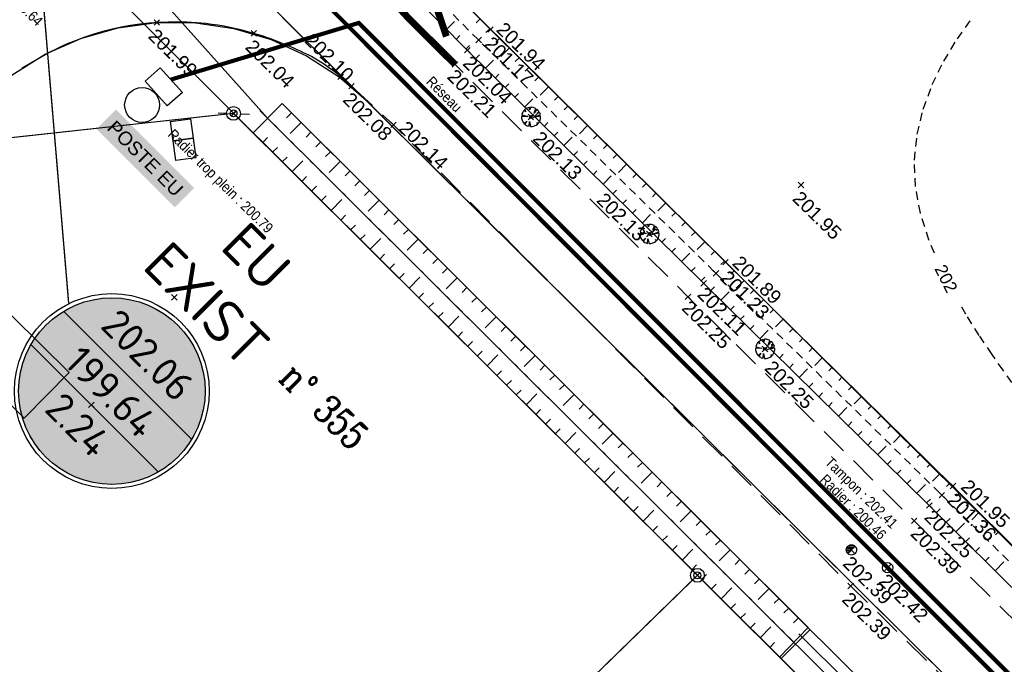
# Model space of a CAD drawing. Extents: x 1616800 to 1632437, y 2248456 to 2251974.
# Tile 38 of 256: x 1617521 to 1617592, y 2251512 to 2251559. Entities that reach past the tile are written whole.
import ezdxf
from ezdxf.enums import TextEntityAlignment as Align

# ---------------------------------------------------------------- set-up
doc = ezdxf.new("R2010")
doc.units = 0
doc.header["$LTSCALE"] = 2
doc.header["$PDMODE"] = 3
doc.header["$PDSIZE"] = 0.2
for name, pattern in [('CHEMIN', [1.5, 1, -0.5]), ('CONTINU', [0]), ('FOSSE', [0.5, 0.3, -0.2])]:
    doc.linetypes.add(name, pattern=pattern)
doc.layers.get('0').update_dxf_attribs({"linetype": 'CONTINUOUS'})
for name, color, linetype in [('01-PAP- BORDURE T2', 1, 'CONTINUOUS'), ('01-PAP-FILAIRE VOIE', 7, 'CONTINUOUS'), ('02-PAP-EP PROJET', 3, 'CONTINUOUS'), ('BORNES', 8, 'CONTINUOUS'), ('CADRE', 7, 'CONTINUOUS'), ('X-PTS TOPO-TEXTE TOPOALT', 8, 'CONTINUOUS'), ('X-PTS TOPO-TOPOPOINT', 8, 'CONTINUOUS'), ('Y - FDP TOPO-LIMITES_ 09119', 8, 'CONTINUOUS'), ('Y - FDP TOPO-LIMITES_03308', 8, 'CONTINU'), ('Y - FDP TOPO-LIMITES_04508', 8, 'CONTINU'), ('Y - FDP TOPO-LIMITES_97191', 8, 'CONTINU'), ('Y-FDP TOPO-CADASTRE_NUMERO', 11, 'CONTINUOUS'), ('Y-FDP TOPO-CN_1_00', 8, 'FOSSE'), ('Y-FDP TOPO-CN_Cotation', 8, 'CONTINUOUS'), ('Y-FDP TOPO-CN_Cotation Cache des textes', 8, 'CONTINUOUS'), ('Y-FDP TOPO-TOP_AXE_FOSSE', 8, 'CONTINUOUS'), ('Y-FDP TOPO-TOP_BARBULE', 8, 'CONTINUOUS'), ('Y-FDP TOPO-TOP_BORDURE_CC2', 8, 'CONTINUOUS'), ('Y-FDP TOPO-TOP_TALUS', 8, 'CONTINUOUS'), ('Y-FDP TOPO-TOP_VEGETATION_symb', 8, 'CONTINUOUS'), ('Y-FDP TOPO-TOP_VOIRIE', 8, 'CHEMIN'), ('Y-RESEAU EXISTANT FDP-TOP_AEP_SYMB', 140, 'CONTINUOUS'), ('Y-RESEAU EXISTANT FDP-TOP_PLUVIAL_TEXTE', 96, 'CONTINUOUS'), ('Y-RESEAU EXISTANT FDP-TOP_PTT_symb', 3, 'CONTINUOUS'), ('Y-RESEAU EXISTANT FDP-TOP_VANNE_RESEAU', 36, 'CONTINUOUS'), ('Y-RESEAU EXISTANT FDP-TOP_VANNE_SYMB', 36, 'CONTINUOUS'), ('Y-RESEAU EXISTANT FDP-TOP_VANNE_TEXTE', 36, 'CONTINUOUS')]:
    doc.layers.add(name, color=color, linetype=linetype)
doc.layers.add('Y-RESEAU EXISTANT FDP-TOP_PLUV_ RESEAU', color=96, linetype='CONTINUOUS', lineweight=35)
doc.styles.add('Arial 1.5', font='arial.ttf', dxfattribs={"width": 0.99, "height": 0.75})
doc.styles.add('COMPLEX', font='complex.shx')
doc.styles.add('PAPYRUSJR', font='isocpeur.ttf')
doc.styles.get("Standard").update_dxf_attribs({"font": 'arial.ttf'})
doc.linetypes.add('EAUX_USÉES', pattern='A,20,-1,["EU",Standard,S=1,R=0,X=0,Y=-0.5],-2.5', length=23.5)

# ---------------------------------------------------------------- blocks, each defined once
blk = doc.blocks.new('remembrement')
at = {"color": 0}
for p, q in [((0.377, 0.329, -10), (0.864, 0.763, -10)), ((-0.837, -0.752, -10), (-0.37, -0.336, -10))]:
    blk.add_line(p, q, dxfattribs=at)
for radius in [0.5, 0.25]:
    blk.add_circle((0, 0), radius, dxfattribs=at)
blk = doc.blocks.new('borne')
at = {"layer": 'BORNES', "color": 0}
for radius in [0.5, 0.25]:
    blk.add_circle((0, 0), radius, dxfattribs=at)
blk = doc.blocks.new('TCPOINT')
at = {"color": 0}
blk.add_point((0, 0), dxfattribs=at)
at = {"layer": 'X-PTS TOPO-TEXTE TOPOALT'}
blk.add_attdef('ALT', text='', height=0.75, dxfattribs=at).set_placement((0.25, -0.25), align=Align.TOP_LEFT)
blk = doc.blocks.new('d022')
blk.add_lwpolyline([(-0.375, 0, -1.000317), (0.375, 0, -1.000317), (-0.375, 0)], format="xyb")
for points in [[(-0.375, 0), (0, 0)], [(0.094, 0.094), (-0.363, 0.094)], [(-0.325, 0.188), (0.188, 0.188)], [(-0.265, -0.265), (0.265, 0.265)], [(0.248, 0.281), (-0.248, 0.281)], [(-0.094, -0.094), (-0.362, -0.094)], [(-0.324, -0.187), (-0.187, -0.187)]]:
    blk.add_lwpolyline(points)
blk = doc.blocks.new('TCPOINT_2')
at = {"color": 0}
blk.add_point((0, 0), dxfattribs=at)
at = {"layer": 'X-PTS TOPO-TEXTE TOPOALT'}
blk.add_attdef('ALT', (0.25, 0.25), '', height=0.75, dxfattribs=at)
blk = doc.blocks.new('U014')
at = {"color": 0}
blk.add_line((0, 0), (0, 0), dxfattribs=at)
blk.add_circle((0, 0), 0.375, dxfattribs=at)
blk = doc.blocks.new('arbre1')
at = {"linetype": 'CONTINU'}
for p, q in [((-0.218, 0.045), (-0.682, 0.034)), ((-0.682, 0.034), (-0.68, -0.059)), ((-0.626, 0.283), (-0.669, 0.142)), ((-0.669, 0.142), (-0.218, 0.045)), ((-0.597, 0.345), (-0.626, 0.283)), ((-0.537, 0.44), (-0.597, 0.345)), ((-0.522, 0.455), (-0.537, 0.44)), ((-0.507, 0.471), (-0.522, 0.455)), ((-0.365, 0.366), (-0.507, 0.471)), ((-0.462, 0.519), (-0.477, 0.503)), ((-0.477, 0.503), (-0.365, 0.366)), ((-0.447, 0.535), (-0.462, 0.519)), ((-0.356, 0.599), (-0.447, 0.535)), ((-0.294, 0.631), (-0.356, 0.599)), ((-0.125, 0.682), (-0.294, 0.631)), ((-0.075, 0.513), (-0.125, 0.682)), ((-0.049, 0.699), (-0.075, 0.513)), ((0.044, 0.701), (-0.049, 0.699)), ((0.075, 0.702), (0.044, 0.701)), ((0.153, 0.688), (0.075, 0.702)), ((0.293, 0.645), (0.153, 0.688)), ((0.186, -0.038), (0.691, 0.175)), ((0.709, 0.067), (0.186, -0.038)), ((0.24, 0.273), (0.356, 0.616)), ((0.434, 0.571), (0.24, 0.273)), ((0.356, 0.616), (0.293, 0.645)), ((0.482, 0.526), (0.434, 0.571)), ((0.457, 0.278), (0.593, 0.39)), ((0.642, 0.313), (0.457, 0.278)), ((0.498, 0.511), (0.482, 0.526)), ((0.513, 0.496), (0.498, 0.511)), ((0.498, 0.511), (0.498, 0.511)), ((0.529, 0.481), (0.513, 0.496)), ((0.593, 0.39), (0.529, 0.481)), ((0.691, 0.175), (0.642, 0.313)), ((0.712, -0.025), (0.709, 0.067)), ((-0.68, -0.059), (-0.679, -0.09)), ((-0.679, -0.09), (-0.662, -0.167)), ((-0.662, -0.167), (-0.612, -0.305)), ((-0.612, -0.305), (-0.58, -0.366)), ((-0.58, -0.366), (-0.516, -0.457)), ((-0.516, -0.457), (-0.5, -0.472)), ((-0.5, -0.472), (-0.484, -0.488)), ((-0.484, -0.488), (-0.287, -0.313)), ((-0.287, -0.313), (-0.452, -0.518)), ((-0.452, -0.518), (-0.436, -0.533)), ((-0.436, -0.533), (-0.421, -0.548)), ((-0.421, -0.548), (-0.326, -0.607)), ((-0.326, -0.607), (-0.264, -0.637)), ((-0.264, -0.637), (-0.123, -0.68)), ((-0.123, -0.68), (-0.101, -0.339)), ((-0.101, -0.339), (-0.015, -0.693)), ((-0.015, -0.693), (0.078, -0.691)), ((0.078, -0.691), (0.109, -0.69)), ((0.109, -0.69), (0.186, -0.672)), ((0.186, -0.672), (0.324, -0.623)), ((0.324, -0.623), (0.385, -0.59)), ((0.385, -0.59), (0.476, -0.526)), ((0.506, -0.494), (0.442, -0.403)), ((0.442, -0.403), (0.537, -0.463)), ((0.476, -0.526), (0.491, -0.51)), ((0.491, -0.51), (0.506, -0.494)), ((0.537, -0.463), (0.552, -0.447)), ((0.552, -0.447), (0.567, -0.431)), ((0.567, -0.431), (0.626, -0.337)), ((0.626, -0.337), (0.656, -0.274)), ((0.656, -0.274), (0.699, -0.134)), ((0.699, -0.134), (0.712, -0.056)), ((0.712, -0.056), (0.712, -0.025))]:
    blk.add_line(p, q, dxfattribs=at)
blk.add_circle((0, 0), 0.1, dxfattribs=at)
blk = doc.blocks.new('zt_cache')
blk.add_wipeout([(0, 0), (1, 0), (1, 1), (0, 1)])
blk = doc.blocks.new('ETIQEP')
at = {"true_color": 0xffffff}
h = blk.add_hatch(color=7, dxfattribs=at)
edge = h.paths.add_edge_path()
edge.add_arc((0, 0), 2.26, 0, 360)
at = {"ltscale": 0.02, "flags": 128}
for points in [[(-2.195, 0.539), (2.195, 0.539)], [(-2.181, -0.591), (2.181, -0.591)]]:
    blk.add_lwpolyline(points, dxfattribs=at)
at = {"ltscale": 0.02}
for radius in [2.36, 2.26]:
    blk.add_circle((0, 0), radius, dxfattribs=at)
at = {"color": 0, "ltscale": 0.02, "insert": (-0.981, 5.279), "char_height": 1, "width": 2.02573, "attachment_point": 1, "style": 'PAPYRUSJR'}
blk.add_mtext('\\pi0.36286;EU \\P\\pi-0.63714;EXIST', dxfattribs=at)
at = {"color": 0, "ltscale": 0.02, "style": 'PAPYRUSJR'}
for tag, p in [('TAMP', (0, 1.231)), ('FE', (0, -0.026))]:
    blk.add_attdef(tag, text='', height=0.6, dxfattribs=at).set_placement(p, align=Align.MIDDLE_CENTER)
at = {"color": 0, "linetype": 'CONTINU', "style": 'PAPYRUSJR'}
blk.add_attdef('PROF', text='', height=0.6, dxfattribs=at).set_placement((0, -1.156), align=Align.MIDDLE_CENTER)

msp = doc.modelspace()

# ---------------------------------------------------------------- linework, layer by layer
at = {"layer": '01-PAP-FILAIRE VOIE', "flags": 128}
msp.add_lwpolyline([(1617790.3598, 2251614.6444), (1617771.6882, 2251618.7947, -0.0424596), (1617761.9814, 2251621.8357), (1617699.4389, 2251647.4316, -0.0600824), (1617686.8888, 2251654.4266), (1617667.9796, 2251668.1702, 0.3653994), (1617631.9693, 2251665.5674), (1617549.08, 2251584.7395, 0.4183867), (1617548.9396, 2251559.1036), (1617552.39, 2251555.6645)], format="xyb", dxfattribs=at)
at = {"layer": '02-PAP-EP PROJET', "linetype": 'CONTINU', "lineweight": -3, "ltscale": 0.02, "const_width": 0.5, "elevation": 0.1971, "flags": 128}
msp.add_lwpolyline([(1617553.8921, 2251559.7558), (1617552.0026, 2251560.4654), (1617551.115, 2251559.6231), (1617551.7617, 2251557.7024)], dxfattribs=at)
at = {"layer": 'Y - FDP TOPO-LIMITES_ 09119', "flags": 128}
for points in [[(1617544.2252, 2251699.1484), (1617490.1496, 2251644.922), (1617490.5111, 2251622.1059), (1617612.2487, 2251501.4729), (1617679.738, 2251574.4653)], [(1617612.2487, 2251501.4729), (1617605.2296, 2251508.4284), (1617490.5111, 2251622.1059), (1617490.1496, 2251644.922), (1617544.2252, 2251699.1484), (1617679.738, 2251574.4653)]]:
    msp.add_lwpolyline(points, close=True, dxfattribs=at)
at = {"layer": 'Y - FDP TOPO-LIMITES_03308'}
for p, q in [((1617539.8567, 2251559.0901), (1617648.1628, 2251451.48)), ((1617644.8455, 2251448.2141), (1617540.1214, 2251552.5324)), ((1617535.7972, 2251552.0555), (1617519.9395, 2251550.3068)), ((1617569.6438, 2251518.89), (1617536.6484, 2251551.7575)), ((1617587.0542, 2251503.6643), (1617538.2078, 2251552.3214)), ((1617585.783, 2251502.8133), (1617570.3523, 2251518.1842))]:
    msp.add_line(p, q, dxfattribs=at)
at = {"layer": 'Y - FDP TOPO-LIMITES_03308', "flags": 128}
msp.add_lwpolyline([(1617569.6401, 2251518.188), (1617531.0225, 2251480.5241)], dxfattribs=at)
at = {"layer": 'Y - FDP TOPO-LIMITES_04508', "lineweight": 35, "flags": 128}
msp.add_lwpolyline([(1617578.194, 2251514.6073), (1617576.0768, 2251512.4819)], dxfattribs=at)
at = {"layer": 'Y - FDP TOPO-LIMITES_97191', "linetype": 'CONTINU', "flags": 128}
for points in [[(1617455.1106, 2251616.946), (1617462.9141, 2251624.6471), (1617473.1213, 2251625.3965), (1617648.1628, 2251451.48), (1617642.7076, 2251446.1093), (1617585.9955, 2251502.6016), (1617534.8772, 2251553.5218), (1617513.5549, 2251574.7615), (1617475.758, 2251612.4119), (1617470.8907, 2251617.2604), (1617455.1106, 2251616.946)], [(1617530.6621, 2251480.1775), (1617569.9964, 2251518.5387), (1617536.2942, 2251552.1104), (1617519.4425, 2251550.252), (1617489.4352, 2251520.9871), (1617530.6621, 2251480.1775)], [(1617530.6621, 2251480.1775), (1617569.9964, 2251518.5387), (1617585.9955, 2251502.6016), (1617546.7121, 2251464.2898)]]:
    msp.add_lwpolyline(points, close=True, dxfattribs=at)
at = {"layer": 'Y-FDP TOPO-CN_1_00', "linetype": 'FOSSE'}
msp.add_lwpolyline([(1617592.8471, 2251532.5502), (1617592.2099, 2251533.4522), (1617591.407, 2251534.5981), (1617590.4848, 2251535.9636), (1617589.5041, 2251537.5135), (1617588.5254, 2251539.2125), (1617587.6093, 2251541.0251), (1617586.8165, 2251542.916), (1617586.2076, 2251544.85), (1617585.843, 2251546.7916), (1617585.7683, 2251548.7098), (1617585.9678, 2251550.5903), (1617586.4106, 2251552.4231), (1617587.066, 2251554.1983), (1617587.903, 2251555.9059), (1617588.8909, 2251557.5358), (1617589.9988, 2251559.078)], dxfattribs=at)
at = {"layer": 'Y-FDP TOPO-TOP_AXE_FOSSE', "linetype": 'FOSSE'}
msp.add_line((1617577.0106, 2251513.6689), (1617538.7697, 2251551.7616), dxfattribs=at)
at = {"layer": 'Y-FDP TOPO-TOP_AXE_FOSSE', "linetype": 'FOSSE', "flags": 128}
msp.add_lwpolyline([(1617620.9668, 2251491.3994), (1617604.4564, 2251507.8883), (1617587.7639, 2251524.3656), (1617571.3546, 2251540.4827), (1617554.0997, 2251557.4373), (1617536.4872, 2251575.0837), (1617518.7291, 2251592.7953), (1617502.0493, 2251609.3605), (1617490.3598, 2251620.766)], dxfattribs=at)
at = {"layer": 'Y-FDP TOPO-TOP_BARBULE'}
for p, q in [((1617551.7847, 2251558.222), (1617552.3635, 2251558.7932)), ((1617554.1997, 2251558.969), (1617553.9285, 2251558.6968)), ((1617554.908, 2251558.2631), (1617554.6361, 2251557.9903)), ((1617552.4871, 2251557.5102), (1617552.7457, 2251557.7654)), ((1617555.6184, 2251557.5592), (1617555.3484, 2251557.2865)), ((1617553.1895, 2251556.7984), (1617553.4494, 2251557.0549)), ((1617556.329, 2251556.8556), (1617555.7234, 2251556.2441)), ((1617553.9001, 2251556.0948), (1617554.157, 2251556.3552)), ((1617554.6118, 2251555.3923), (1617555.1912, 2251555.9794)), ((1617557.0396, 2251556.152), (1617556.7713, 2251555.8811)), ((1617557.7501, 2251555.4484), (1617557.4828, 2251555.1784)), ((1617555.3236, 2251554.6899), (1617555.5816, 2251554.9513)), ((1617558.4607, 2251554.7447), (1617558.1943, 2251554.4757)), ((1617556.0353, 2251553.9875), (1617556.2938, 2251554.2494)), ((1617559.1713, 2251554.0411), (1617558.5739, 2251553.4378)), ((1617556.7471, 2251553.285), (1617557.0061, 2251553.5475)), ((1617557.4588, 2251552.5826), (1617558.0428, 2251553.1743)), ((1617559.8819, 2251553.3375), (1617559.6172, 2251553.0703)), ((1617560.5924, 2251552.6339), (1617560.3287, 2251552.3675)), ((1617540.5058, 2251552.1495), (1617540.1529, 2251551.7953)), ((1617558.1706, 2251551.8802), (1617558.4307, 2251552.1437)), ((1617561.303, 2251551.9302), (1617561.0402, 2251551.6648)), ((1617541.2142, 2251551.4438), (1617540.4203, 2251550.6467)), ((1617558.8824, 2251551.1777), (1617559.1429, 2251551.4418)), ((1617562.0136, 2251551.2266), (1617561.4243, 2251550.6315)), ((1617538.4196, 2251549.9931), (1617538.7725, 2251550.3474)), ((1617541.9227, 2251550.738), (1617541.5699, 2251550.3838)), ((1617559.5941, 2251550.4753), (1617559.8552, 2251550.7399)), ((1617560.3059, 2251549.7729), (1617560.8944, 2251550.3693)), ((1617562.7242, 2251550.523), (1617562.4632, 2251550.2594)), ((1617539.1281, 2251549.2874), (1617539.481, 2251549.6416)), ((1617542.6312, 2251550.0323), (1617542.2783, 2251549.678)), ((1617563.4347, 2251549.8193), (1617563.1747, 2251549.5567)), ((1617539.8366, 2251548.5817), (1617540.1894, 2251548.9359)), ((1617543.3397, 2251549.3265), (1617542.9868, 2251548.9723)), ((1617561.0176, 2251549.0705), (1617561.2797, 2251549.336)), ((1617564.1453, 2251549.1157), (1617563.8861, 2251548.854)), ((1617540.5451, 2251547.8759), (1617541.339, 2251548.673)), ((1617544.0482, 2251548.6208), (1617543.2542, 2251547.8238)), ((1617561.7294, 2251548.368), (1617561.992, 2251548.6341)), ((1617564.8559, 2251548.4121), (1617564.2748, 2251547.8252)), ((1617541.2535, 2251547.1702), (1617541.6064, 2251547.5244)), ((1617544.7567, 2251547.9151), (1617544.4038, 2251547.5608)), ((1617562.4411, 2251547.6656), (1617562.7043, 2251547.9322)), ((1617563.1529, 2251546.9632), (1617563.7461, 2251547.5642)), ((1617565.5665, 2251547.7085), (1617565.3091, 2251547.4486)), ((1617541.962, 2251546.4645), (1617542.3149, 2251546.8187)), ((1617545.4651, 2251547.2093), (1617545.1123, 2251546.8551)), ((1617566.277, 2251547.0048), (1617566.0206, 2251546.7458)), ((1617542.6705, 2251545.7587), (1617543.0234, 2251546.113)), ((1617546.1736, 2251546.5036), (1617545.8207, 2251546.1494)), ((1617563.8647, 2251546.2607), (1617564.1288, 2251546.5284)), ((1617566.9876, 2251546.3012), (1617566.7321, 2251546.0431)), ((1617543.379, 2251545.053), (1617544.1729, 2251545.85)), ((1617546.8821, 2251545.7979), (1617546.0881, 2251545.0008)), ((1617564.5764, 2251545.5583), (1617564.8411, 2251545.8264)), ((1617567.6982, 2251545.5976), (1617567.1252, 2251545.019)), ((1617544.0875, 2251544.3473), (1617544.4403, 2251544.7015)), ((1617547.5906, 2251545.0921), (1617547.2377, 2251544.7379)), ((1617565.2882, 2251544.8559), (1617565.5533, 2251545.1245)), ((1617565.9999, 2251544.1534), (1617566.5977, 2251544.7591)), ((1617568.4088, 2251544.8939), (1617568.155, 2251544.6377)), ((1617544.7959, 2251543.6415), (1617545.1488, 2251543.9958)), ((1617548.2991, 2251544.3864), (1617547.9462, 2251544.0322)), ((1617569.1193, 2251544.1903), (1617568.8665, 2251543.935)), ((1617545.5044, 2251542.9358), (1617545.8573, 2251543.29)), ((1617549.0075, 2251543.6807), (1617548.6547, 2251543.3264)), ((1617566.7117, 2251543.451), (1617566.9779, 2251543.7207)), ((1617569.8299, 2251543.4867), (1617569.578, 2251543.2323)), ((1617546.2129, 2251542.23), (1617547.0069, 2251543.0271)), ((1617549.716, 2251542.9749), (1617548.9221, 2251542.1779)), ((1617567.4234, 2251542.7486), (1617567.6901, 2251543.0188)), ((1617570.5405, 2251542.7831), (1617569.9757, 2251542.2127)), ((1617546.9214, 2251541.5243), (1617547.2743, 2251541.8785)), ((1617550.4245, 2251542.2692), (1617550.0716, 2251541.915)), ((1617568.1352, 2251542.0461), (1617568.4024, 2251542.3169)), ((1617568.847, 2251541.3437), (1617569.4493, 2251541.954)), ((1617571.2511, 2251542.0794), (1617571.001, 2251541.8268)), ((1617547.6299, 2251540.8186), (1617547.9827, 2251541.1728)), ((1617551.133, 2251541.5635), (1617550.7801, 2251541.2092)), ((1617569.5587, 2251540.6413), (1617569.8269, 2251540.913)), ((1617571.9616, 2251541.3758), (1617571.7124, 2251541.1241)), ((1617548.3384, 2251540.1128), (1617548.6912, 2251540.4671)), ((1617549.0468, 2251539.4071), (1617549.8408, 2251540.2041)), ((1617551.8415, 2251540.8577), (1617551.4886, 2251540.5035)), ((1617570.2705, 2251539.9388), (1617570.5392, 2251540.2111)), ((1617572.6741, 2251540.674), (1617572.4259, 2251540.422)), ((1617552.55, 2251540.152), (1617551.756, 2251539.3549)), ((1617570.9827, 2251539.2369), (1617571.2516, 2251539.5098)), ((1617573.3867, 2251539.9725), (1617572.829, 2251539.406)), ((1617549.7553, 2251538.7014), (1617550.1082, 2251539.0556)), ((1617553.2584, 2251539.4462), (1617552.9056, 2251539.092)), ((1617571.6951, 2251538.5351), (1617572.3008, 2251539.15)), ((1617574.0994, 2251539.271), (1617573.8518, 2251539.0195)), ((1617550.4638, 2251537.9956), (1617550.8167, 2251538.3499)), ((1617553.9669, 2251538.7405), (1617553.614, 2251538.3863)), ((1617554.6754, 2251538.0348), (1617554.3225, 2251537.6805)), ((1617572.4075, 2251537.8333), (1617572.6771, 2251538.1069)), ((1617574.812, 2251538.5695), (1617574.5647, 2251538.3182)), ((1617551.1723, 2251537.2899), (1617551.5251, 2251537.6441)), ((1617551.8808, 2251536.5842), (1617552.6747, 2251537.3812)), ((1617555.3839, 2251537.329), (1617554.5899, 2251536.532)), ((1617573.1199, 2251537.1315), (1617573.3898, 2251537.4055)), ((1617575.5247, 2251537.868), (1617575.2776, 2251537.6169)), ((1617556.0924, 2251536.6233), (1617555.7395, 2251536.2691)), ((1617573.8323, 2251536.4297), (1617574.1025, 2251536.7041)), ((1617576.2373, 2251537.1664), (1617575.682, 2251536.6023)), ((1617552.5892, 2251535.8784), (1617552.9421, 2251536.2327)), ((1617556.8008, 2251535.9176), (1617556.448, 2251535.5633)), ((1617574.5447, 2251535.7279), (1617575.1535, 2251536.346)), ((1617576.95, 2251536.4649), (1617576.7034, 2251536.2144)), ((1617553.2977, 2251535.1727), (1617553.6506, 2251535.5269)), ((1617557.5093, 2251535.2118), (1617557.1565, 2251534.8576)), ((1617575.257, 2251535.0261), (1617575.528, 2251535.3012)), ((1617577.6626, 2251535.7634), (1617577.4163, 2251535.5132)), ((1617554.0062, 2251534.4669), (1617554.3591, 2251534.8212)), ((1617554.7147, 2251533.7612), (1617555.5086, 2251534.5582)), ((1617558.2178, 2251534.5061), (1617557.4238, 2251533.7091)), ((1617575.9694, 2251534.3243), (1617576.2407, 2251534.5997)), ((1617578.3753, 2251535.0619), (1617578.1292, 2251534.8119)), ((1617558.9263, 2251533.8004), (1617558.5734, 2251533.4461)), ((1617576.6818, 2251533.6226), (1617576.9535, 2251533.8983)), ((1617579.088, 2251534.3603), (1617578.5349, 2251533.7985)), ((1617555.4232, 2251533.0555), (1617555.776, 2251533.4097)), ((1617559.6348, 2251533.0946), (1617559.2819, 2251532.7404)), ((1617577.3942, 2251532.9208), (1617578.0062, 2251533.542)), ((1617579.8006, 2251533.6588), (1617579.5551, 2251533.4094)), ((1617556.1316, 2251532.3497), (1617556.4845, 2251532.704)), ((1617560.3432, 2251532.3889), (1617559.9904, 2251532.0346)), ((1617578.1066, 2251532.219), (1617578.379, 2251532.4954)), ((1617580.5133, 2251532.9573), (1617580.268, 2251532.7081)), ((1617556.8401, 2251531.644), (1617557.193, 2251531.9982)), ((1617557.5486, 2251530.9383), (1617558.3426, 2251531.7353)), ((1617561.0517, 2251531.6831), (1617560.2578, 2251530.8861)), ((1617578.819, 2251531.5172), (1617579.0917, 2251531.794)), ((1617581.2259, 2251532.2558), (1617580.9809, 2251532.0069)), ((1617561.7602, 2251530.9774), (1617561.4073, 2251530.6232)), ((1617579.5314, 2251530.8154), (1617579.8044, 2251531.0926)), ((1617581.9386, 2251531.5543), (1617581.3879, 2251530.9948)), ((1617558.2571, 2251530.2325), (1617558.61, 2251530.5868)), ((1617562.4687, 2251530.2717), (1617562.1158, 2251529.9174)), ((1617580.2438, 2251530.1136), (1617580.8589, 2251530.738)), ((1617582.6512, 2251530.8527), (1617582.4067, 2251530.6044)), ((1617558.9656, 2251529.5268), (1617559.3184, 2251529.881)), ((1617563.1772, 2251529.5659), (1617562.8243, 2251529.2117)), ((1617580.9562, 2251529.4118), (1617581.2299, 2251529.6897)), ((1617583.3639, 2251530.1512), (1617583.1197, 2251529.9031)), ((1617584.0765, 2251529.4497), (1617583.8326, 2251529.2019)), ((1617559.6741, 2251528.8211), (1617560.0269, 2251529.1753)), ((1617560.3825, 2251528.1153), (1617561.1765, 2251528.9124)), ((1617563.8857, 2251528.8602), (1617563.0917, 2251528.0632)), ((1617581.6686, 2251528.71), (1617581.9427, 2251528.9882)), ((1617584.7892, 2251528.7482), (1617584.2408, 2251528.1911)), ((1617564.5941, 2251528.1545), (1617564.2413, 2251527.8002)), ((1617582.3809, 2251528.0082), (1617582.6554, 2251528.2868)), ((1617585.5019, 2251528.0467), (1617585.2584, 2251527.7993)), ((1617561.091, 2251527.4096), (1617561.4439, 2251527.7638)), ((1617565.3026, 2251527.4487), (1617564.9498, 2251527.0945)), ((1617583.0933, 2251527.3064), (1617583.7116, 2251527.934)), ((1617586.2145, 2251527.3451), (1617585.9713, 2251527.0981)), ((1617561.7995, 2251526.7039), (1617562.1524, 2251527.0581)), ((1617566.0111, 2251526.743), (1617565.6582, 2251526.3888)), ((1617583.8057, 2251526.6046), (1617584.0809, 2251526.8839)), ((1617586.9272, 2251526.6436), (1617586.6842, 2251526.3968)), ((1617562.508, 2251525.9981), (1617562.8609, 2251526.3524)), ((1617563.2165, 2251525.2924), (1617564.0104, 2251526.0894)), ((1617566.7196, 2251526.0373), (1617565.9256, 2251525.2402)), ((1617584.5181, 2251525.9029), (1617584.7936, 2251526.1825)), ((1617587.6398, 2251525.9421), (1617587.0938, 2251525.3874)), ((1617567.4281, 2251525.3315), (1617567.0752, 2251524.9773)), ((1617585.2305, 2251525.2011), (1617585.5063, 2251525.4811)), ((1617588.3525, 2251525.2406), (1617588.1101, 2251524.9943)), ((1617563.9249, 2251524.5866), (1617564.2778, 2251524.9409)), ((1617568.1365, 2251524.6258), (1617567.7837, 2251524.2715)), ((1617585.9429, 2251524.4993), (1617586.5643, 2251525.1301)), ((1617589.0622, 2251524.5361), (1617588.819, 2251524.292)), ((1617564.6334, 2251523.8809), (1617564.9863, 2251524.2351)), ((1617568.845, 2251523.92), (1617568.4922, 2251523.5658)), ((1617586.6553, 2251523.7975), (1617586.9318, 2251524.0782)), ((1617589.7706, 2251523.8303), (1617589.5286, 2251523.5873)), ((1617565.3419, 2251523.1752), (1617565.6948, 2251523.5294)), ((1617566.0504, 2251522.4694), (1617566.8443, 2251523.2665)), ((1617569.5535, 2251523.2143), (1617568.7596, 2251522.4173)), ((1617587.3665, 2251523.0945), (1617587.6441, 2251523.3749)), ((1617590.479, 2251523.1245), (1617589.9369, 2251522.5803)), ((1617570.262, 2251522.5086), (1617569.9091, 2251522.1543)), ((1617588.0772, 2251522.391), (1617588.3551, 2251522.6717)), ((1617588.7879, 2251521.6875), (1617589.4139, 2251522.32)), ((1617591.1874, 2251522.4187), (1617590.9476, 2251522.1779)), ((1617566.7589, 2251521.7637), (1617567.1117, 2251522.1179)), ((1617570.9705, 2251521.8028), (1617570.6176, 2251521.4486)), ((1617591.8958, 2251521.7129), (1617591.6571, 2251521.4732)), ((1617567.4674, 2251521.058), (1617567.8202, 2251521.4122)), ((1617571.679, 2251521.0971), (1617571.3261, 2251520.7429)), ((1617589.4986, 2251520.984), (1617589.7772, 2251521.2654)), ((1617568.1758, 2251520.3522), (1617568.5287, 2251520.7065)), ((1617568.8843, 2251519.6465), (1617569.6783, 2251520.4435)), ((1617572.3874, 2251520.3914), (1617571.5935, 2251519.5943)), ((1617590.2093, 2251520.2805), (1617590.4882, 2251520.5623)), ((1617573.0959, 2251519.6856), (1617572.743, 2251519.3314)), ((1617590.92, 2251519.577), (1617591.1993, 2251519.8591)), ((1617591.6308, 2251518.8735), (1617592.2597, 2251519.509)), ((1617569.5928, 2251518.9408), (1617569.9457, 2251519.295)), ((1617573.8044, 2251518.9799), (1617573.4515, 2251518.6257)), ((1617570.3013, 2251518.235), (1617570.6541, 2251518.5893)), ((1617574.5129, 2251518.2742), (1617574.16, 2251517.9199)), ((1617571.0098, 2251517.5293), (1617571.3626, 2251517.8835)), ((1617571.7182, 2251516.8235), (1617572.5122, 2251517.6206)), ((1617575.2214, 2251517.5684), (1617574.4274, 2251516.7714)), ((1617575.9298, 2251516.8627), (1617575.577, 2251516.5085)), ((1617572.4267, 2251516.1178), (1617572.7796, 2251516.472)), ((1617576.6383, 2251516.1569), (1617576.2855, 2251515.8027)), ((1617573.1352, 2251515.4121), (1617573.4881, 2251515.7663)), ((1617577.3468, 2251515.4512), (1617576.9939, 2251515.097)), ((1617573.8437, 2251514.7063), (1617574.1966, 2251515.0606)), ((1617574.5522, 2251514.0006), (1617575.3461, 2251514.7976)), ((1617575.2606, 2251513.2949), (1617575.6135, 2251513.6491))]:
    msp.add_line(p, q, dxfattribs=at)
at = {"layer": 'Y-FDP TOPO-TOP_BORDURE_CC2', "flags": 128}
msp.add_lwpolyline([(1617544.8636, 2251554.0925), (1617544.0807, 2251554.7666, 0.061733), (1617541.6228, 2251556.4037, 0.0439822), (1617537.7749, 2251557.9244, 0.0442842), (1617534.2818, 2251558.6322, 0.1384556), (1617523.5896, 2251556.871)], format="xyb", dxfattribs=at)
at = {"layer": 'Y-FDP TOPO-TOP_TALUS'}
msp.add_line((1617578.0553, 2251514.7455), (1617539.8283, 2251552.8243), dxfattribs=at)
at = {"layer": 'Y-FDP TOPO-TOP_TALUS', "linetype": 'Continuous', "flags": 128}
for points in [[(1617621.6087, 2251492.0285), (1617605.2296, 2251508.4284), (1617588.568, 2251525.0284), (1617572.0439, 2251541.2944), (1617554.9677, 2251558.2036), (1617537.3594, 2251575.753), (1617519.5963, 2251593.4576), (1617502.831, 2251610.1025), (1617490.5111, 2251622.1059)], [(1617620.0193, 2251490.6937), (1617603.6215, 2251507.0047), (1617586.848, 2251523.6077), (1617570.449, 2251539.7627), (1617553.2791, 2251556.7076), (1617535.7286, 2251574.4936), (1617517.8043, 2251592.0504), (1617501.3056, 2251608.4962), (1617488.853, 2251620.8006)]]:
    msp.add_lwpolyline(points, dxfattribs=at)
at = {"layer": 'Y-FDP TOPO-TOP_VOIRIE', "linetype": 'CHEMIN', "flags": 128}
msp.add_lwpolyline([(1617618.7911, 2251489.3722), (1617602.275, 2251506.0351), (1617585.7484, 2251522.5021), (1617569.3154, 2251538.7814), (1617552.39, 2251555.6645), (1617534.7083, 2251573.2884), (1617516.9504, 2251590.892), (1617500.399, 2251607.3822), (1617484.9516, 2251622.7088), (1617481.2516, 2251626.8765), (1617480.6249, 2251627.7013, -0.0747472), (1617478.5257, 2251631.5395, -0.0959879), (1617477.9815, 2251634.9149, -0.0389197), (1617478.4437, 2251639.1266, -0.0394176), (1617479.5431, 2251643.1631, -0.0580442), (1617480.7215, 2251645.5375, -0.0416995), (1617482.98, 2251648.4477), (1617482.98, 2251648.4477), (1617500.9861, 2251666.2722), (1617518.5683, 2251683.4499), (1617522.7322, 2251687.5653)], format="xyb", dxfattribs=at)
at = {"layer": 'Y-FDP TOPO-TOP_VOIRIE', "linetype": 'CONTINU', "flags": 128}
for points in [[(1617469.728, 2251505.9643), (1617518.064, 2251553.0982), (1617520.2234, 2251554.9172), (1617522.6174, 2251556.414), (1617525.1984, 2251557.5587), (1617527.9148, 2251558.3286), (1617530.7126, 2251558.7084), (1617533.536, 2251558.6903), (1617536.3287, 2251558.2749), (1617539.0351, 2251557.4703), (1617541.6013, 2251556.2926), (1617543.976, 2251554.7653), (1617546.1119, 2251552.9188)], [(1617520.9224, 2251555.3926), (1617521.0961, 2251555.518), (1617522.7738, 2251556.4961), (1617523.5896, 2251556.871)]]:
    msp.add_lwpolyline(points, dxfattribs=at)
at = {"layer": 'Y-FDP TOPO-TOP_VOIRIE', "linetype": 'CHEMIN', "flags": 128}
msp.add_lwpolyline([(1617614.4452, 2251484.9956), (1617581.1297, 2251517.7676), (1617547.922, 2251551.2779), (1617544.8636, 2251554.0925)], dxfattribs=at)
at = {"layer": 'Y-RESEAU EXISTANT FDP-TOP_PLUV_ RESEAU'}
for points in [[(1617524.35, 2251567.9057), (1617538.7697, 2251551.7616)], [(1617595.5249, 2251496.2435), (1617577.3759, 2251514.2946)]]:
    msp.add_lwpolyline(points, dxfattribs=at)
at = {"layer": 'Y-RESEAU EXISTANT FDP-TOP_PLUV_ RESEAU', "flags": 128}
for points in [[(1617539.8283, 2251552.8243), (1617537.7111, 2251550.6989)], [(1617575.966, 2251512.5923), (1617578.0553, 2251514.7455)]]:
    msp.add_lwpolyline(points, dxfattribs=at)
at = {"layer": 'Y-RESEAU EXISTANT FDP-TOP_PLUVIAL_TEXTE', "linetype": 'CONTINU', "flags": 128}
msp.add_lwpolyline([(1617512.0647, 2251545.3817), (1617524.344, 2251533.2798), (1617521.08, 2251529.9679), (1617508.8007, 2251542.0699), (1617512.0647, 2251545.3817)], close=True, dxfattribs=at)
at = {"layer": 'Y-RESEAU EXISTANT FDP-TOP_PTT_symb'}
for points in [[(1617531.7208, 2251551.5301), (1617533.1794, 2251551.7232), (1617533.3676, 2251550.3017), (1617531.909, 2251550.1086), (1617531.7208, 2251551.5301)], [(1617531.909, 2251550.1086), (1617533.3676, 2251550.3017), (1617533.5558, 2251548.8802), (1617532.0972, 2251548.6871), (1617531.909, 2251550.1086)]]:
    msp.add_lwpolyline(points, dxfattribs=at)
at = {"layer": 'Y-RESEAU EXISTANT FDP-TOP_VANNE_RESEAU', "linetype": 'FOSSE', "flags": 128}
for points in [[(1617531.6211, 2251571.5026), (1617583.5637, 2251519.3694)], [(1617584.0924, 2251518.8383), (1617638.3355, 2251464.5419)]]:
    msp.add_lwpolyline(points, dxfattribs=at)
at = {"layer": 'Y-RESEAU EXISTANT FDP-TOP_VANNE_RESEAU', "flags": 128}
msp.add_lwpolyline([(1617531.7397, 2251554.5638), (1617545.3922, 2251558.6828), (1617584.4612, 2251519.5094), (1617639.3054, 2251464.659), (1617689.4754, 2251421.7936), (1617729.5297, 2251381.58), (1617769.3583, 2251342.5457), (1617821.0213, 2251289.6944), (1617818.7444, 2251268.035)], dxfattribs=at)
at = {"layer": 'Y-RESEAU EXISTANT FDP-TOP_VANNE_SYMB', "linetype": 'CONTINU', "const_width": 0.1, "flags": 128}
msp.add_lwpolyline([(1617522.2076, 2251563.3618), (1617524.317, 2251538.3147)], dxfattribs=at)
at = {"layer": 'Y-RESEAU EXISTANT FDP-TOP_VANNE_SYMB', "linetype": 'CONTINU', "flags": 128}
msp.add_lwpolyline([(1617531.4745, 2251552.6593), (1617529.8665, 2251554.4609), (1617530.977, 2251555.4183), (1617532.585, 2251553.6167), (1617531.4745, 2251552.6593)], close=True, dxfattribs=at)
msp.add_lwpolyline([(1617531.4745, 2251552.6593), (1617529.8665, 2251554.4609), (1617530.977, 2251555.4183), (1617532.585, 2251553.6167), (1617531.4745, 2251552.6593)], close=True, dxfattribs=at)
at = {"layer": 'Y-RESEAU EXISTANT FDP-TOP_VANNE_SYMB'}
msp.add_circle((1617529.6555, 2251552.72), 1.2706, dxfattribs=at)

# ---------------------------------------------------------------- block references
at = {"layer": 'CADRE', "color": 152}
for name, p, xscale, yscale, rotation in [('remembrement', (1617536.2942, 2251552.1104), 1.000005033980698, 1.000005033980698, 316.1887433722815), ('borne', (1617569.998, 2251518.5371), 1.00000495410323, 1.00000495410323, 316.1887374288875)]:
    msp.add_blockref(name, p, dxfattribs=dict(at, xscale=xscale, yscale=yscale, rotation=rotation))
at = {"layer": 'X-PTS TOPO-TOPOPOINT'}
ref = msp.add_blockref('TCPOINT', (1617530.7204, 2251558.7139, 201.99), dxfattribs=dict(at, rotation=315.424640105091))
ref.add_attrib('ALT', '201.99', dxfattribs={"layer": 'X-PTS TOPO-TEXTE TOPOALT', "height": 1, "rotation": 315.42464}).set_placement((1617530.723, 2251558.3603, 201.99), align=Align.TOP_LEFT)
ref = msp.add_blockref('TCPOINT', (1617537.7766, 2251557.9244, 202.04), dxfattribs=dict(at, rotation=315.4246389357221))
ref.add_attrib('ALT', '202.04', dxfattribs={"layer": 'X-PTS TOPO-TEXTE TOPOALT', "height": 1, "rotation": 315.424639}).set_placement((1617537.7792, 2251557.5708, 202.04), align=Align.TOP_LEFT)
ref = msp.add_blockref('TCPOINT', (1617554.9693, 2251558.2037, 201.94), dxfattribs=dict(at, rotation=315.424635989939))
ref.add_attrib('ALT', '201.94', dxfattribs={"layer": 'X-PTS TOPO-TEXTE TOPOALT', "height": 1, "rotation": 315.424636}).set_placement((1617556.0198, 2251558.8353, 201.94), align=Align.TOP_LEFT)
ref = msp.add_blockref('TCPOINT', (1617544.0824, 2251554.7666, 202.1), dxfattribs=dict(at, rotation=315.424637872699))
ref.add_attrib('ALT', '202.10', dxfattribs={"layer": 'X-PTS TOPO-TEXTE TOPOALT', "height": 1, "rotation": 315.424638}).set_placement((1617542.0958, 2251558.0378, 202.1), align=Align.TOP_LEFT)
ref = msp.add_blockref('TCPOINT', (1617554.1014, 2251557.4373, 201.17), dxfattribs=dict(at, rotation=315.42463614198))
ref.add_attrib('ALT', '201.17', dxfattribs={"layer": 'X-PTS TOPO-TEXTE TOPOALT', "height": 1, "rotation": 315.424636}).set_placement((1617555.1363, 2251557.7906, 201.17), align=Align.TOP_LEFT)
ref = msp.add_blockref('TCPOINT_2', (1617553.2808, 2251556.7077, 202.04), dxfattribs=dict(at, rotation=315.4246362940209))
ref.add_attrib('ALT', '202.04', (1617552.8826, 2251555.679, 202.04), dxfattribs={"layer": 'X-PTS TOPO-TEXTE TOPOALT', "height": 1, "rotation": 315.424637})
ref = msp.add_blockref('TCPOINT_2', (1617552.3917, 2251555.6645, 202.21), dxfattribs=dict(at, rotation=315.4246364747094))
ref.add_attrib('ALT', '202.21', (1617551.75, 2251554.7056, 202.21), dxfattribs={"layer": 'X-PTS TOPO-TEXTE TOPOALT', "height": 1, "rotation": 315.424637})
ref = msp.add_blockref('TCPOINT', (1617544.8653, 2251554.0926, 202.08), dxfattribs=dict(at, rotation=315.4246376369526))
ref.add_attrib('ALT', '202.08', dxfattribs={"layer": 'X-PTS TOPO-TEXTE TOPOALT', "height": 1, "rotation": 315.424638}).set_placement((1617544.8679, 2251553.739, 202.08), align=Align.TOP_LEFT)
for p, rotation in [((1617536.2944, 2251552.1107), 316.1887432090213), ((1617536.3134, 2251552.1016), 316.1887432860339), ((1617531.994, 2251538.7369), 316.1887440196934), ((1617525.9671, 2251530.9235), 316.1887496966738), ((1617569.996, 2251518.5389), 316.1887375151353), ((1617569.998, 2251518.5369), 316.1887376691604)]:
    msp.add_blockref('TCPOINT', p, dxfattribs=dict(at, rotation=rotation))
ref = msp.add_blockref('TCPOINT', (1617557.9001, 2251551.8483, 202.13), dxfattribs=dict(at, rotation=315.4246353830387))
ref.add_attrib('ALT', '202.13', dxfattribs={"layer": 'X-PTS TOPO-TEXTE TOPOALT', "height": 1, "rotation": 315.424635}).set_placement((1617558.6723, 2251550.9123, 202.13), align=Align.TOP_LEFT)
ref = msp.add_blockref('TCPOINT', (1617547.9237, 2251551.2779, 202.14), dxfattribs=dict(at, rotation=315.424637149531))
ref.add_attrib('ALT', '202.14', dxfattribs={"layer": 'X-PTS TOPO-TEXTE TOPOALT', "height": 1, "rotation": 315.424637}).set_placement((1617548.9359, 2251551.6531, 202.14), align=Align.TOP_LEFT)
ref = msp.add_blockref('TCPOINT', (1617577.5331, 2251546.9092, 201.95), dxfattribs=dict(at, rotation=315.4246322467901))
ref.add_attrib('ALT', '201.95', dxfattribs={"layer": 'X-PTS TOPO-TEXTE TOPOALT', "height": 1, "rotation": 315.424632}).set_placement((1617577.5357, 2251546.5557, 201.95), align=Align.TOP_LEFT)
ref = msp.add_blockref('TCPOINT', (1617566.5123, 2251543.3411, 202.13), dxfattribs=dict(at, rotation=315.4246339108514))
ref.add_attrib('ALT', '202.13', dxfattribs={"layer": 'X-PTS TOPO-TEXTE TOPOALT', "height": 1, "rotation": 315.424635}).set_placement((1617563.3068, 2251546.4363, 202.13), align=Align.TOP_LEFT)
ref = msp.add_blockref('TCPOINT', (1617572.0456, 2251541.2944, 201.89), dxfattribs=dict(at, rotation=315.4246329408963))
ref.add_attrib('ALT', '201.89', dxfattribs={"layer": 'X-PTS TOPO-TEXTE TOPOALT', "height": 1, "rotation": 315.424633}).set_placement((1617573.171, 2251541.862, 201.89), align=Align.TOP_LEFT)
ref = msp.add_blockref('TCPOINT', (1617571.3563, 2251540.4827, 201.23), dxfattribs=dict(at, rotation=315.4246332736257))
ref.add_attrib('ALT', '201.23', dxfattribs={"layer": 'X-PTS TOPO-TEXTE TOPOALT', "height": 1, "rotation": 315.424633}).set_placement((1617572.2877, 2251540.7881, 201.23), align=Align.TOP_LEFT)
ref = msp.add_blockref('TCPOINT_2', (1617570.4507, 2251539.7627, 202.11), dxfattribs=dict(at, rotation=315.4246333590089))
ref.add_attrib('ALT', '202.11', (1617569.9269, 2251538.8749, 202.11), dxfattribs={"layer": 'X-PTS TOPO-TEXTE TOPOALT', "height": 1, "rotation": 315.424633})
ref = msp.add_blockref('TCPOINT_2', (1617569.3171, 2251538.7814, 202.25), dxfattribs=dict(at, rotation=315.4246335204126))
ref.add_attrib('ALT', '202.25', (1617568.7933, 2251537.8936, 202.25), dxfattribs={"layer": 'X-PTS TOPO-TEXTE TOPOALT', "height": 1, "rotation": 315.424634})
ref = msp.add_blockref('TCPOINT', (1617574.9086, 2251534.9899, 202.25), dxfattribs=dict(at, rotation=315.4246324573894))
ref.add_attrib('ALT', '202.25', dxfattribs={"layer": 'X-PTS TOPO-TEXTE TOPOALT', "height": 1, "rotation": 315.424633}).set_placement((1617575.515, 2251534.2418, 202.25), align=Align.TOP_LEFT)
ref = msp.add_blockref('TCPOINT', (1617588.5697, 2251525.0284, 201.95), dxfattribs=dict(at, rotation=315.4246302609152))
ref.add_attrib('ALT', '201.95', dxfattribs={"layer": 'X-PTS TOPO-TEXTE TOPOALT', "height": 1, "rotation": 315.42463}).set_placement((1617589.7718, 2251525.5996, 201.95), align=Align.TOP_LEFT)
ref = msp.add_blockref('TCPOINT', (1617587.7656, 2251524.3656, 201.36), dxfattribs=dict(at, rotation=315.4246304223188))
ref.add_attrib('ALT', '201.36', dxfattribs={"layer": 'X-PTS TOPO-TEXTE TOPOALT', "height": 1, "rotation": 315.42463}).set_placement((1617588.7781, 2251524.6253, 201.36), align=Align.TOP_LEFT)
ref = msp.add_blockref('TCPOINT_2', (1617586.8497, 2251523.6077, 202.25), dxfattribs=dict(at, rotation=315.424630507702))
ref.add_attrib('ALT', '202.25', (1617586.4178, 2251522.6833, 202.25), dxfattribs={"layer": 'X-PTS TOPO-TEXTE TOPOALT', "height": 1, "rotation": 315.424631})
ref = msp.add_blockref('TCPOINT_2', (1617585.7501, 2251522.5021, 202.39), dxfattribs=dict(at, rotation=315.4246306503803))
ref.add_attrib('ALT', '202.39', (1617585.4125, 2251521.4969, 202.39), dxfattribs={"layer": 'X-PTS TOPO-TEXTE TOPOALT', "height": 1, "rotation": 315.424631})
ref = msp.add_blockref('TCPOINT', (1617581.1926, 2251520.3823, 202.39), dxfattribs=dict(at, rotation=315.4246314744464))
ref.add_attrib('ALT', '202.39', dxfattribs={"layer": 'X-PTS TOPO-TEXTE TOPOALT', "height": 1, "rotation": 315.424631}).set_placement((1617581.1952, 2251520.0287, 202.39), align=Align.TOP_LEFT)
ref = msp.add_blockref('TCPOINT', (1617583.8198, 2251519.0939, 202.42), dxfattribs=dict(at, rotation=315.4246310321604))
ref.add_attrib('ALT', '202.42', dxfattribs={"layer": 'X-PTS TOPO-TEXTE TOPOALT', "height": 1, "rotation": 315.424631}).set_placement((1617583.8224, 2251518.7404, 202.42), align=Align.TOP_LEFT)
ref = msp.add_blockref('TCPOINT', (1617581.1314, 2251517.7677, 202.39), dxfattribs=dict(at, rotation=315.42463146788))
ref.add_attrib('ALT', '202.39', dxfattribs={"layer": 'X-PTS TOPO-TEXTE TOPOALT', "height": 1, "rotation": 315.424632}).set_placement((1617581.1341, 2251517.4141, 202.39), align=Align.TOP_LEFT)
at = {"layer": 'Y-FDP TOPO-TOP_VEGETATION_symb'}
for p, xscale, yscale, rotation in [((1617557.9001, 2251551.8483, 202.1304), 1.000006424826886, 1.000006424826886, 359.5530205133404), ((1617566.5123, 2251543.3411, 202.132), 1.000006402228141, 1.000006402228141, 359.553018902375), ((1617574.9086, 2251534.9899, 202.2445), 1.000006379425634, 1.000006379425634, 359.5530170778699)]:
    msp.add_blockref('arbre1', p, dxfattribs=dict(at, xscale=xscale, yscale=yscale, rotation=rotation))
at = {"layer": 'Y-RESEAU EXISTANT FDP-TOP_AEP_SYMB', "rotation": 359.5577284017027}
msp.add_blockref('d022', (1617581.1927, 2251520.3823, 210.97), dxfattribs=at)
at = {"layer": 'Y-RESEAU EXISTANT FDP-TOP_VANNE_SYMB', "linetype": 'EAUX_USÉES'}
ref = msp.add_blockref('ETIQEP', (1617527.4544, 2251531.9284), dxfattribs=dict(at, xscale=3, yscale=3, zscale=3, rotation=315))
ref.add_attrib('TAMP', '202.06', dxfattribs={"layer": '0', "color": 0, "ltscale": 0.02, "height": 2.1, "rotation": 315, "style": 'PAPYRUSJR'}).set_placement((1617530.0659, 2251534.5399), align=Align.MIDDLE_CENTER)
ref.add_attrib('FE', '199.64', dxfattribs={"layer": '0', "color": 0, "ltscale": 0.02, "height": 2.1, "rotation": 315, "style": 'PAPYRUSJR'}).set_placement((1617527.3984, 2251531.8724), align=Align.MIDDLE_CENTER)
ref.add_attrib('PROF', '2.24', dxfattribs={"layer": '0', "color": 0, "linetype": 'CONTINU', "height": 2.1, "rotation": 315, "style": 'PAPYRUSJR'}).set_placement((1617525.0017, 2251529.4757), align=Align.MIDDLE_CENTER)
at = {"layer": 'Y-RESEAU EXISTANT FDP-TOP_VANNE_SYMB', "rotation": 359.5577280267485}
msp.add_blockref('U014', (1617583.8198, 2251519.0939, 210.996), dxfattribs=at)

# ---------------------------------------------------------------- texts
at = {"layer": 'Y-FDP TOPO-CADASTRE_NUMERO', "style": 'COMPLEX', "width": 0.8}
msp.add_text('n° 355', height=2, rotation=315.424611, dxfattribs=at).set_placement((1617539.4909, 2251532.7903))
at = {"layer": 'Y-RESEAU EXISTANT FDP-TOP_VANNE_SYMB', "color": 33, "insert": (1617527.7454, 2251551.6839), "char_height": 1, "attachment_point": 1, "rotation": 314.978332, "bg_fill": 1, "box_fill_scale": 1.5, "bg_fill_color": 255, "bg_fill_transparency": 0}
msp.add_mtext_dynamic_manual_height_columns('POSTE EU ', width=7.051866, gutter_width=12.5, heights=[0], dxfattribs=at)
at = {"layer": 'Y-RESEAU EXISTANT FDP-TOP_VANNE_TEXTE', "width": 0.866667}
for s, rotation, p in [('Radier : 199.64 ', 315.416773, (1617519.8734, 2251560.4794)), ('Réseau', 314.923526, (1617551.3437, 2251553.2348)), ('Tampon : 202.41', 315.416762, (1617581.6596, 2251524.2791)), ('Radier : 200.46', 315.416762, (1617581.0648, 2251523.243))]:
    msp.add_text(s, height=0.75, rotation=rotation, dxfattribs=at).set_placement(p, align=Align.CENTER)
msp.add_text('Radier trop plein : 200.79', height=0.75, rotation=315.41677, dxfattribs=at).set_placement((1617531.4626, 2251550.4989))

# ---------------------------------------------------------------- next in the draw order: block references
at = {"layer": 'Y-FDP TOPO-CN_Cotation Cache des textes', "xscale": 3.974665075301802, "yscale": 2.919031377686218, "rotation": 296.8108160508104}
msp.add_blockref('zt_cache', (1617585.8639, 2251541.2301), dxfattribs=at)

# ---------------------------------------------------------------- next in the draw order: linework, layer by layer
at = {"layer": '01-PAP- BORDURE T2', "const_width": 0.5, "flags": 128}
msp.add_lwpolyline([(1617997.4124, 2251464.0551, 0.5116867), (1617990.0734, 2251502.2864), (1617956.3555, 2251517.9641, -0.0249905), (1617950.1255, 2251521.2489), (1617797.099, 2251611.9765, 0.079278), (1617790.3598, 2251614.6444), (1617771.6882, 2251618.7947, -0.0424596), (1617761.9814, 2251621.8357), (1617699.4389, 2251647.4316, -0.0600824), (1617686.8888, 2251654.4266), (1617667.9796, 2251668.1702, 0.3653994), (1617631.9693, 2251665.5674), (1617597.5412, 2251631.9955), (1617592.4761, 2251622.8662), (1617566.7018, 2251597.7329), (1617557.4478, 2251592.8993), (1617549.08, 2251584.7395, 0.4183867), (1617548.9396, 2251559.1036), (1617552.39, 2251555.6645)], format="xyb", dxfattribs=at)
at = {"layer": 'Y-RESEAU EXISTANT FDP-TOP_VANNE_SYMB', "linetype": 'EAUX_USÉES', "const_width": 0.3, "elevation": 210.825, "flags": 128}
msp.add_lwpolyline([(1617522.2843, 2251563.3865), (1617531.3582, 2251571.7683), (1617583.8198, 2251519.0939), (1617638.5872, 2251464.2624), (1617651.8828, 2251453.2057), (1617638.3031, 2251439.739)], dxfattribs=at)
at = {"layer": 'Y-RESEAU EXISTANT FDP-TOP_VANNE_SYMB', "color": 33, "const_width": 0.3, "flags": 128}
msp.add_lwpolyline([(1617531.7397, 2251554.5638), (1617545.3922, 2251558.6828), (1617639.3054, 2251464.659), (1617689.4754, 2251421.7936), (1617729.5297, 2251381.58), (1617769.3583, 2251342.5457), (1617821.5345, 2251289.4232, -0.2353497), (1617821.8101, 2251288.5749), (1617818.7444, 2251268.035)], format="xyb", dxfattribs=at)

# ---------------------------------------------------------------- next in the draw order: texts
at = {"layer": 'Y-FDP TOPO-CN_Cotation', "style": 'Arial 1.5', "oblique": 360, "width": 0.99}
msp.add_text('202', height=0.9, rotation=296.810816, dxfattribs=at).set_placement((1617588.0747, 2251540.1043, 202), align=Align.MIDDLE_CENTER)

doc.saveas('drawing.dxf')
